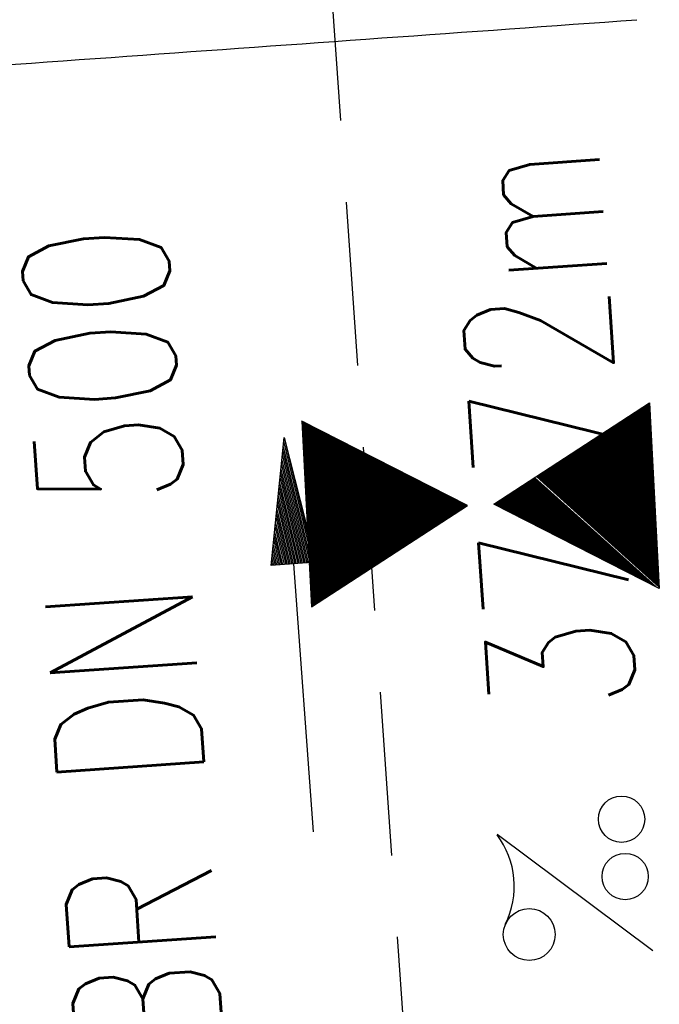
# Model space of a CAD drawing. Extents: x 0 to 1135, y 0 to 420.
# Tile 20 of 56: x 721 to 729, y 203 to 215. Entities that reach past the tile are written whole.
import ezdxf
from ezdxf.enums import TextEntityAlignment as Align

# ---------------------------------------------------------------- set-up
doc = ezdxf.new("R2010")
doc.units = 0
doc.header["$LTSCALE"] = 2
doc.header["$MEASUREMENT"] = 0
doc.linetypes.add('AUSGEZOGEN', pattern=[0])
doc.linetypes.add('GESTRICH-X2', pattern=[1.5, 1, -0.5])
doc.layers.get('0').update_dxf_attribs({"linetype": 'AUSGEZOGEN'})
for name, color, linetype in [('FBR', 8, 'CONTINUOUS'), ('GEF', 1, 'AUSGEZOGEN'), ('KANAL', 7, 'GESTRICH-X2'), ('PFEIL', 7, 'CONTINUOUS'), ('TEXTO', 4, 'CONTINUOUS'), ('TEXTU', 4, 'CONTINUOUS')]:
    doc.layers.add(name, color=color, linetype=linetype)
doc.styles.add('ROMANS', font='romans.shx', dxfattribs={"width": 0.8})

# ---------------------------------------------------------------- blocks, each defined once
blk = doc.blocks.new('PROM')
blk.add_line((1.566, 1.817), (0.019, 0.015))
for centre, radius in [((0.317, 1.51), 0.317), ((0.943, 0.291), 0.283), ((1.645, 0.287), 0.283)]:
    blk.add_circle(centre, radius)
blk.add_arc((0.992, 2.682), 1.033, 239.1414, 303.3549)
blk = doc.blocks.new('PFEIL2')
at = {"color": 0}
for p, q in [((0.881, -0.271), (0.879, 0.276)), ((0.879, 0.276), (2.429, 0.009)), ((0.911, 0.27), (0.879, 0.265)), ((0.965, 0.261), (0.879, 0.246)), ((1.019, 0.252), (0.879, 0.228)), ((1.073, 0.242), (0.879, 0.209)), ((1.127, 0.233), (0.879, 0.191)), ((1.181, 0.224), (0.879, 0.172)), ((1.235, 0.214), (0.879, 0.154)), ((1.289, 0.205), (0.879, 0.135)), ((1.343, 0.196), (0.879, 0.117)), ((1.397, 0.187), (0.879, 0.098)), ((1.451, 0.177), (0.879, 0.08)), ((1.505, 0.168), (0.879, 0.061)), ((1.559, 0.159), (0.88, 0.043)), ((1.613, 0.149), (0.88, 0.024)), ((1.668, 0.14), (0.88, 0.006)), ((1.722, 0.131), (0.88, -0.013)), ((1.776, 0.121), (0.88, -0.031)), ((0.88, 0.002), (-2.401, -0.012)), ((1.83, 0.112), (0.88, -0.05)), ((1.884, 0.103), (0.88, -0.068)), ((1.938, 0.094), (0.88, -0.087)), ((1.992, 0.084), (0.88, -0.105)), ((2.046, 0.075), (0.88, -0.124)), ((2.1, 0.066), (0.88, -0.142)), ((2.154, 0.056), (0.88, -0.161)), ((2.208, 0.047), (0.88, -0.179)), ((2.262, 0.038), (0.881, -0.198)), ((2.316, 0.029), (0.881, -0.216)), ((2.37, 0.019), (0.881, -0.235)), ((2.424, 0.01), (0.881, -0.253)), ((2.429, 0.009), (0.881, -0.271))]:
    blk.add_line(p, q, dxfattribs=at)
blk = doc.blocks.new('*X23')
at = {"color": 0}
for p, q in [((379.6364, 182.4066), (379.645, 182.4152)), ((379.6396, 182.401), (379.6538, 182.4152)), ((379.6428, 182.3954), (379.6627, 182.4152)), ((379.6461, 182.3898), (379.6715, 182.4152)), ((379.6493, 182.3842), (379.6803, 182.4152)), ((379.6526, 182.3786), (379.6892, 182.4152)), ((379.6558, 182.373), (379.698, 182.4152)), ((379.659, 182.3674), (379.7069, 182.4152)), ((379.6623, 182.3618), (379.7157, 182.4152)), ((379.6655, 182.3562), (379.7245, 182.4152)), ((379.6687, 182.3506), (379.7334, 182.4152)), ((379.672, 182.345), (379.7422, 182.4152)), ((379.6752, 182.3394), (379.751, 182.4152)), ((379.6784, 182.3338), (379.7599, 182.4152)), ((379.6817, 182.3282), (379.7687, 182.4152)), ((379.6849, 182.3226), (379.7776, 182.4152)), ((379.6881, 182.317), (379.7864, 182.4152)), ((379.6914, 182.3114), (379.7952, 182.4152)), ((379.6946, 182.3058), (379.8041, 182.4152)), ((379.6978, 182.3002), (379.8129, 182.4152)), ((379.7011, 182.2945), (379.8218, 182.4152)), ((379.7043, 182.2889), (379.8306, 182.4152)), ((379.7076, 182.2833), (379.8394, 182.4152)), ((379.7108, 182.2777), (379.8483, 182.4152)), ((379.714, 182.2721), (379.8571, 182.4152)), ((379.7173, 182.2665), (379.866, 182.4152)), ((379.7205, 182.2609), (379.8748, 182.4152)), ((379.7237, 182.2553), (379.8836, 182.4152)), ((379.727, 182.2497), (379.8925, 182.4152)), ((379.7302, 182.2441), (379.9013, 182.4152)), ((379.7334, 182.2385), (379.9101, 182.4152)), ((379.7367, 182.2329), (379.919, 182.4152)), ((379.7399, 182.2273), (379.9278, 182.4152)), ((379.7431, 182.2217), (379.9367, 182.4152)), ((379.7464, 182.2161), (379.9455, 182.4152)), ((379.7496, 182.2105), (379.9543, 182.4152)), ((379.7528, 182.2049), (379.9632, 182.4152)), ((379.7561, 182.1993), (379.972, 182.4152)), ((379.7593, 182.1937), (379.9809, 182.4152)), ((379.7626, 182.1881), (379.9897, 182.4152)), ((379.7658, 182.1825), (379.9985, 182.4152)), ((379.769, 182.1769), (380.0074, 182.4152)), ((379.7723, 182.1713), (380.0162, 182.4152)), ((379.7755, 182.1657), (380.0251, 182.4152)), ((379.7787, 182.1601), (380.0339, 182.4152)), ((379.782, 182.1545), (380.0427, 182.4152)), ((379.7852, 182.1489), (380.0516, 182.4152)), ((379.7884, 182.1433), (380.0604, 182.4152)), ((379.7917, 182.1376), (380.0692, 182.4152)), ((379.7949, 182.132), (380.0781, 182.4152)), ((379.7981, 182.1264), (380.0869, 182.4152)), ((379.8014, 182.1208), (380.0958, 182.4152)), ((379.8046, 182.1152), (380.1046, 182.4152)), ((379.8078, 182.1096), (380.1134, 182.4152)), ((379.8111, 182.104), (380.1223, 182.4152)), ((379.8143, 182.0984), (380.1311, 182.4152)), ((379.8176, 182.0928), (380.14, 182.4152)), ((379.8208, 182.0872), (380.1488, 182.4152)), ((379.824, 182.0816), (380.1576, 182.4152)), ((379.8273, 182.076), (380.1665, 182.4152)), ((379.8305, 182.0704), (380.1753, 182.4152)), ((379.8337, 182.0648), (380.1842, 182.4152)), ((379.837, 182.0592), (380.193, 182.4152)), ((379.8402, 182.0536), (380.2018, 182.4152)), ((379.8434, 182.048), (380.2107, 182.4152)), ((379.8467, 182.0424), (380.2195, 182.4152)), ((379.8499, 182.0368), (380.2283, 182.4152)), ((379.8531, 182.0312), (380.2372, 182.4152)), ((379.8564, 182.0256), (380.246, 182.4152)), ((379.8596, 182.02), (380.2549, 182.4152)), ((379.8628, 182.0144), (380.2637, 182.4152)), ((379.8661, 182.0088), (380.2725, 182.4152)), ((379.8693, 182.0032), (380.2814, 182.4152)), ((379.8726, 181.9976), (380.2902, 182.4152)), ((379.8758, 181.992), (380.2991, 182.4152)), ((379.879, 181.9864), (380.3079, 182.4152)), ((379.8823, 181.9807), (380.3167, 182.4152)), ((379.8855, 181.9751), (380.3256, 182.4152)), ((379.8887, 181.9695), (380.3344, 182.4152)), ((379.892, 181.9639), (380.3433, 182.4152)), ((379.8952, 181.9583), (380.3521, 182.4152)), ((379.8984, 181.9527), (380.3609, 182.4152)), ((379.9017, 181.9471), (380.3698, 182.4152)), ((379.9049, 181.9415), (380.3786, 182.4152)), ((379.9081, 181.9359), (380.3874, 182.4152)), ((379.9114, 181.9303), (380.3963, 182.4152)), ((379.9146, 181.9247), (380.4051, 182.4152)), ((379.9178, 181.9191), (380.414, 182.4152)), ((379.9211, 181.9135), (380.4228, 182.4152)), ((379.9243, 181.9079), (380.4316, 182.4152)), ((379.9276, 181.9023), (380.4405, 182.4152)), ((379.9308, 181.8967), (380.4493, 182.4152)), ((379.934, 181.8911), (380.4582, 182.4152)), ((379.9373, 181.8855), (380.467, 182.4152)), ((379.9405, 181.8799), (380.4758, 182.4152)), ((379.9437, 181.8743), (380.4847, 182.4152)), ((379.947, 181.8687), (380.4935, 182.4152)), ((379.9502, 181.8631), (380.5024, 182.4152)), ((379.9534, 181.8575), (380.5112, 182.4152)), ((379.9567, 181.8519), (380.52, 182.4152)), ((379.9599, 181.8463), (380.5289, 182.4152)), ((379.9631, 181.8407), (380.5377, 182.4152)), ((379.9664, 181.8351), (380.5465, 182.4152)), ((379.9696, 181.8294), (380.5554, 182.4152)), ((379.9728, 181.8238), (380.5642, 182.4152)), ((379.9761, 181.8182), (380.5731, 182.4152)), ((379.9793, 181.8126), (380.5819, 182.4152)), ((379.9825, 181.807), (380.5907, 182.4152)), ((379.9858, 181.8014), (380.5996, 182.4152)), ((379.989, 181.7958), (380.6084, 182.4152)), ((379.9923, 181.7902), (380.6173, 182.4152)), ((379.9955, 181.7846), (380.6261, 182.4152)), ((379.9987, 181.779), (380.6349, 182.4152)), ((380.002, 181.7734), (380.6438, 182.4152)), ((380.0052, 181.7678), (380.6526, 182.4152)), ((380.0084, 181.7622), (380.6614, 182.4152)), ((380.0117, 181.7566), (380.6703, 182.4152)), ((380.0149, 181.751), (380.6791, 182.4152)), ((380.0181, 181.7454), (380.688, 182.4152)), ((380.0214, 181.7398), (380.6968, 182.4152)), ((380.0246, 181.7342), (380.7056, 182.4152)), ((380.0278, 181.7286), (380.7145, 182.4152)), ((380.0311, 181.723), (380.7233, 182.4152)), ((380.0343, 181.7174), (380.7322, 182.4152)), ((380.0375, 181.7118), (380.741, 182.4152)), ((380.0408, 181.7062), (380.7498, 182.4152)), ((380.044, 181.7006), (380.7587, 182.4152)), ((380.0473, 181.695), (380.7675, 182.4152)), ((380.0505, 181.6894), (380.7764, 182.4152)), ((380.0537, 181.6838), (380.7852, 182.4152)), ((380.057, 181.6782), (380.794, 182.4152)), ((380.0602, 181.6725), (380.8029, 182.4152)), ((380.0634, 181.6669), (380.8117, 182.4152)), ((380.0667, 181.6613), (380.8205, 182.4152)), ((380.0699, 181.6557), (380.8294, 182.4152)), ((380.0731, 181.6501), (380.8382, 182.4152)), ((380.0764, 181.6445), (380.8471, 182.4152)), ((380.0796, 181.6389), (380.8559, 182.4152)), ((380.0828, 181.6333), (380.8647, 182.4152)), ((380.0861, 181.6277), (380.8736, 182.4152)), ((380.0893, 181.6221), (380.8824, 182.4152)), ((380.0925, 181.6165), (380.8913, 182.4152)), ((380.0958, 181.6109), (380.9001, 182.4152)), ((380.099, 181.6053), (380.9089, 182.4152)), ((380.1023, 181.5997), (380.9178, 182.4152)), ((380.1055, 181.5941), (380.9266, 182.4152)), ((380.1087, 181.5885), (380.9355, 182.4152)), ((380.112, 181.5829), (380.9443, 182.4152)), ((380.1152, 181.5773), (380.9531, 182.4152)), ((380.1184, 181.5717), (380.962, 182.4152)), ((380.1217, 181.5661), (380.9708, 182.4152)), ((380.1249, 181.5605), (380.9796, 182.4152)), ((380.1281, 181.5549), (380.9885, 182.4152)), ((380.1314, 181.5493), (380.9973, 182.4152)), ((380.1346, 181.5437), (381.0062, 182.4152)), ((380.1378, 181.5381), (381.015, 182.4152)), ((380.1411, 181.5325), (381.0238, 182.4152)), ((380.1443, 181.5269), (381.0327, 182.4152)), ((380.1475, 181.5213), (381.0415, 182.4152)), ((380.1508, 181.5156), (381.0504, 182.4152)), ((380.154, 181.51), (381.0592, 182.4152)), ((380.1573, 181.5044), (381.068, 182.4152)), ((380.1605, 181.4988), (381.0769, 182.4152)), ((380.1637, 181.4932), (381.0857, 182.4152)), ((380.167, 181.4876), (381.0946, 182.4152)), ((380.1702, 181.482), (381.1034, 182.4152)), ((380.1734, 181.4764), (381.1122, 182.4152)), ((380.1767, 181.4708), (381.1211, 182.4152)), ((380.1799, 181.4652), (381.1299, 182.4152)), ((380.1831, 181.4596), (381.1387, 182.4152)), ((380.1864, 181.454), (381.1476, 182.4152)), ((380.1896, 181.4484), (381.1564, 182.4152)), ((380.1928, 181.4428), (381.1653, 182.4152)), ((380.1961, 181.4372), (381.1741, 182.4152)), ((380.1993, 181.4316), (381.1829, 182.4152)), ((380.2025, 181.426), (381.1918, 182.4152)), ((380.2058, 181.4204), (381.2006, 182.4152)), ((380.209, 181.4148), (381.2095, 182.4152)), ((380.2123, 181.4092), (381.2183, 182.4152)), ((380.2155, 181.4036), (381.2271, 182.4152)), ((380.2187, 181.398), (381.236, 182.4152)), ((380.222, 181.3924), (381.2448, 182.4152)), ((380.2252, 181.3868), (381.2537, 182.4152)), ((380.2284, 181.3812), (381.2625, 182.4152)), ((380.2317, 181.3756), (381.2713, 182.4152)), ((380.2349, 181.37), (381.2802, 182.4152)), ((380.2381, 181.3644), (381.289, 182.4152)), ((380.2414, 181.3587), (381.2978, 182.4152)), ((380.2446, 181.3531), (381.3067, 182.4152)), ((380.2478, 181.3475), (381.3155, 182.4152)), ((380.2511, 181.3419), (381.3244, 182.4152)), ((380.2543, 181.3363), (381.3332, 182.4152)), ((380.2575, 181.3307), (381.342, 182.4152)), ((380.2608, 181.3251), (381.3509, 182.4152)), ((380.2705, 181.3083), (381.3444, 182.3823)), ((380.2737, 181.3027), (381.3324, 182.3613)), ((380.277, 181.2971), (381.3203, 182.3404)), ((380.2802, 181.2915), (381.3082, 182.3195)), ((380.2834, 181.2859), (381.2961, 182.2986)), ((380.2867, 181.2803), (381.2841, 182.2777)), ((380.2899, 181.2747), (381.272, 182.2568)), ((380.2931, 181.2691), (381.2599, 182.2359)), ((380.2964, 181.2635), (381.2478, 182.215)), ((380.2996, 181.2579), (381.2358, 182.194)), ((380.3028, 181.2523), (381.2237, 182.1731)), ((380.3061, 181.2467), (381.2116, 182.1522)), ((380.3093, 181.2411), (381.1995, 182.1313)), ((380.3125, 181.2355), (381.1875, 182.1104)), ((380.3158, 181.2299), (381.1754, 182.0895)), ((380.319, 181.2243), (381.1633, 182.0686)), ((380.3222, 181.2187), (381.1512, 182.0477)), ((380.3255, 181.2131), (381.1392, 182.0267)), ((380.3287, 181.2075), (381.1271, 182.0058)), ((380.332, 181.2018), (381.115, 181.9849)), ((380.3352, 181.1962), (381.1029, 181.964)), ((380.3384, 181.1906), (381.0909, 181.9431)), ((380.3417, 181.185), (381.0788, 181.9222)), ((380.3449, 181.1794), (381.0667, 181.9013)), ((380.3481, 181.1738), (381.0547, 181.8803)), ((380.3514, 181.1682), (381.0426, 181.8594)), ((380.3546, 181.1626), (381.0305, 181.8385)), ((380.3578, 181.157), (381.0184, 181.8176)), ((380.3611, 181.1514), (381.0064, 181.7967)), ((380.3643, 181.1458), (380.9943, 181.7758)), ((380.3675, 181.1402), (380.9822, 181.7549)), ((380.3708, 181.1346), (380.9701, 181.734)), ((380.374, 181.129), (380.9581, 181.713)), ((380.3772, 181.1234), (380.946, 181.6921)), ((380.3805, 181.1178), (380.9339, 181.6712)), ((380.3837, 181.1122), (380.9218, 181.6503)), ((380.387, 181.1066), (380.9098, 181.6294)), ((380.3902, 181.101), (380.8977, 181.6085)), ((380.3934, 181.0954), (380.8856, 181.5876)), ((380.3967, 181.0898), (380.8735, 181.5667)), ((380.3999, 181.0842), (380.8615, 181.5457)), ((380.4031, 181.0786), (380.8494, 181.5248)), ((380.4064, 181.073), (380.8373, 181.5039)), ((380.4096, 181.0674), (380.8252, 181.483)), ((380.4128, 181.0618), (380.8132, 181.4621)), ((380.4161, 181.0562), (380.8011, 181.4412)), ((380.4193, 181.0505), (380.789, 181.4203)), ((380.4225, 181.0449), (380.7769, 181.3994)), ((380.4258, 181.0393), (380.7649, 181.3784)), ((380.429, 181.0337), (380.7528, 181.3575)), ((380.4322, 181.0281), (380.7407, 181.3366)), ((380.4355, 181.0225), (380.7287, 181.3157)), ((380.4387, 181.0169), (380.7166, 181.2948)), ((380.442, 181.0113), (380.7045, 181.2739)), ((380.4452, 181.0057), (380.6924, 181.253)), ((380.4484, 181.0001), (380.6804, 181.232)), ((380.4517, 180.9945), (380.6683, 181.2111)), ((380.4549, 180.9889), (380.6562, 181.1902)), ((380.4581, 180.9833), (380.6441, 181.1693)), ((380.4614, 180.9777), (380.6321, 181.1484)), ((380.4646, 180.9721), (380.62, 181.1275)), ((380.4678, 180.9665), (380.6079, 181.1066)), ((380.4711, 180.9609), (380.5958, 181.0857)), ((380.4743, 180.9553), (380.5838, 181.0647)), ((380.4775, 180.9497), (380.5717, 181.0438)), ((380.4808, 180.9441), (380.5596, 181.0229)), ((380.484, 180.9385), (380.5475, 181.002)), ((380.4872, 180.9329), (380.5355, 180.9811)), ((380.4905, 180.9273), (380.5234, 180.9602)), ((380.4937, 180.9217), (380.5113, 180.9393)), ((380.2928, 180.3142), (380.5523, 180.5736)), ((380.3049, 180.3351), (380.549, 180.5792)), ((380.317, 180.356), (380.5458, 180.5848)), ((380.329, 180.3769), (380.5426, 180.5904)), ((380.3411, 180.3978), (380.5393, 180.596)), ((380.3532, 180.4187), (380.5361, 180.6016)), ((380.3653, 180.4397), (380.5329, 180.6072)), ((380.3773, 180.4606), (380.5296, 180.6129)), ((380.3894, 180.4815), (380.5264, 180.6185)), ((380.4015, 180.5024), (380.5231, 180.6241)), ((380.4136, 180.5233), (380.5199, 180.6297)), ((380.4256, 180.5442), (380.5167, 180.6353)), ((380.4377, 180.5651), (380.5134, 180.6409)), ((380.4498, 180.5861), (380.5102, 180.6465)), ((380.4619, 180.607), (380.507, 180.6521)), ((380.4739, 180.6279), (380.5037, 180.6577)), ((380.486, 180.6488), (380.5005, 180.6633)), ((380.0996, 179.9796), (380.604, 180.484)), ((380.1117, 180.0005), (380.6008, 180.4896)), ((380.1238, 180.0214), (380.5976, 180.4952)), ((380.1359, 180.0423), (380.5943, 180.5008)), ((380.1479, 180.0632), (380.5911, 180.5064)), ((380.16, 180.0841), (380.5879, 180.512)), ((380.1721, 180.1051), (380.5846, 180.5176)), ((380.1842, 180.126), (380.5814, 180.5232)), ((380.1962, 180.1469), (380.5781, 180.5288)), ((380.2083, 180.1678), (380.5749, 180.5344)), ((380.2204, 180.1887), (380.5717, 180.54)), ((380.2325, 180.2096), (380.5684, 180.5456)), ((380.2445, 180.2305), (380.5652, 180.5512)), ((380.2566, 180.2514), (380.562, 180.5568)), ((380.2687, 180.2724), (380.5587, 180.5624)), ((380.2807, 180.2933), (380.5555, 180.568)), ((379.8944, 179.6241), (380.659, 180.3887)), ((379.9065, 179.645), (380.6558, 180.3943)), ((379.9185, 179.6659), (380.6526, 180.3999)), ((379.9306, 179.6868), (380.6493, 180.4055)), ((379.9427, 179.7077), (380.6461, 180.4111)), ((379.9547, 179.7286), (380.6429, 180.4167)), ((379.9668, 179.7495), (380.6396, 180.4223)), ((379.9789, 179.7704), (380.6364, 180.4279)), ((379.991, 179.7914), (380.6331, 180.4335)), ((380.003, 179.8123), (380.6299, 180.4391)), ((380.0151, 179.8332), (380.6267, 180.4447)), ((380.0272, 179.8541), (380.6234, 180.4503)), ((380.0393, 179.875), (380.6202, 180.456)), ((380.0513, 179.8959), (380.617, 180.4616)), ((380.0634, 179.9168), (380.6137, 180.4672)), ((380.0755, 179.9378), (380.6105, 180.4728)), ((380.0876, 179.9587), (380.6073, 180.4784)), ((379.7012, 179.2895), (380.7108, 180.2991)), ((379.7133, 179.3104), (380.7076, 180.3047)), ((379.7253, 179.3313), (380.7043, 180.3103)), ((379.7374, 179.3522), (380.7011, 180.3159)), ((379.7495, 179.3731), (380.6978, 180.3215)), ((379.7616, 179.394), (380.6946, 180.3271)), ((379.7736, 179.4149), (380.6914, 180.3327)), ((379.7857, 179.4358), (380.6881, 180.3383)), ((379.7978, 179.4568), (380.6849, 180.3439)), ((379.8099, 179.4777), (380.6817, 180.3495)), ((379.8219, 179.4986), (380.6784, 180.3551)), ((379.834, 179.5195), (380.6752, 180.3607)), ((379.8461, 179.5404), (380.672, 180.3663)), ((379.8582, 179.5613), (380.6687, 180.3719)), ((379.8702, 179.5822), (380.6655, 180.3775)), ((379.8823, 179.6031), (380.6623, 180.3831)), ((379.6287, 179.164), (380.7302, 180.2654)), ((379.6408, 179.1849), (380.727, 180.271)), ((379.6422, 179.1686), (380.7334, 180.2598)), ((379.651, 179.1686), (380.7367, 180.2542)), ((379.6529, 179.2058), (380.7237, 180.2766)), ((379.6599, 179.1686), (380.7399, 180.2486)), ((379.665, 179.2267), (380.7205, 180.2822)), ((379.6687, 179.1686), (380.7431, 180.243)), ((379.677, 179.2476), (380.7173, 180.2878)), ((379.6776, 179.1686), (380.7464, 180.2374)), ((379.6864, 179.1686), (380.7496, 180.2318)), ((379.6891, 179.2685), (380.714, 180.2934)), ((379.6952, 179.1686), (380.7528, 180.2262)), ((379.7041, 179.1686), (380.7561, 180.2206)), ((379.7129, 179.1686), (380.7593, 180.215)), ((379.7218, 179.1686), (380.7626, 180.2094)), ((379.7306, 179.1686), (380.7658, 180.2038)), ((379.7394, 179.1686), (380.769, 180.1982)), ((379.7483, 179.1686), (380.7723, 180.1926)), ((379.7571, 179.1686), (380.7755, 180.187)), ((379.7659, 179.1686), (380.7787, 180.1814)), ((379.7748, 179.1686), (380.782, 180.1758)), ((379.7836, 179.1686), (380.7852, 180.1702)), ((379.7925, 179.1686), (380.7884, 180.1646)), ((379.8013, 179.1686), (380.7917, 180.159)), ((379.8101, 179.1686), (380.7949, 180.1534)), ((379.819, 179.1686), (380.7981, 180.1478)), ((379.8278, 179.1686), (380.8014, 180.1422)), ((379.8367, 179.1686), (380.8046, 180.1365)), ((379.8455, 179.1686), (380.8078, 180.1309)), ((379.8543, 179.1686), (380.8111, 180.1253)), ((379.8632, 179.1686), (380.8143, 180.1197)), ((379.872, 179.1686), (380.8176, 180.1141)), ((379.8808, 179.1686), (380.8208, 180.1085)), ((379.8897, 179.1686), (380.824, 180.1029)), ((379.8985, 179.1686), (380.8273, 180.0973)), ((379.9074, 179.1686), (380.8305, 180.0917)), ((379.9162, 179.1686), (380.8337, 180.0861)), ((379.925, 179.1686), (380.837, 180.0805)), ((379.9339, 179.1686), (380.8402, 180.0749)), ((379.9427, 179.1686), (380.8434, 180.0693)), ((379.9516, 179.1686), (380.8467, 180.0637)), ((379.9604, 179.1686), (380.8499, 180.0581)), ((379.9692, 179.1686), (380.8531, 180.0525)), ((379.9781, 179.1686), (380.8564, 180.0469)), ((379.9869, 179.1686), (380.8596, 180.0413)), ((379.9958, 179.1686), (380.8628, 180.0357)), ((380.0046, 179.1686), (380.8661, 180.0301)), ((380.0134, 179.1686), (380.8693, 180.0245)), ((380.0223, 179.1686), (380.8726, 180.0189)), ((380.0311, 179.1686), (380.8758, 180.0133)), ((380.0399, 179.1686), (380.879, 180.0077)), ((380.0488, 179.1686), (380.8823, 180.0021)), ((380.0576, 179.1686), (380.8855, 179.9965)), ((380.0665, 179.1686), (380.8887, 179.9909)), ((380.0753, 179.1686), (380.892, 179.9852)), ((380.0841, 179.1686), (380.8952, 179.9796)), ((380.093, 179.1686), (380.8984, 179.974)), ((380.1018, 179.1686), (380.9017, 179.9684)), ((380.1107, 179.1686), (380.9049, 179.9628)), ((380.1195, 179.1686), (380.9081, 179.9572)), ((380.1283, 179.1686), (380.9114, 179.9516)), ((380.1372, 179.1686), (380.9146, 179.946)), ((380.146, 179.1686), (380.9178, 179.9404)), ((380.1549, 179.1686), (380.9211, 179.9348)), ((380.1637, 179.1686), (380.9243, 179.9292)), ((380.1725, 179.1686), (380.9276, 179.9236)), ((380.1814, 179.1686), (380.9308, 179.918)), ((380.1902, 179.1686), (380.934, 179.9124)), ((380.199, 179.1686), (380.9373, 179.9068)), ((380.2079, 179.1686), (380.9405, 179.9012)), ((380.2167, 179.1686), (380.9437, 179.8956)), ((380.2256, 179.1686), (380.947, 179.89)), ((380.2344, 179.1686), (380.9502, 179.8844)), ((380.2432, 179.1686), (380.9534, 179.8788)), ((380.2521, 179.1686), (380.9567, 179.8732)), ((380.2609, 179.1686), (380.9599, 179.8676)), ((380.2698, 179.1686), (380.9631, 179.862)), ((380.2786, 179.1686), (380.9664, 179.8564)), ((380.2874, 179.1686), (380.9696, 179.8508)), ((380.2963, 179.1686), (380.9728, 179.8452)), ((380.3051, 179.1686), (380.9761, 179.8396)), ((380.314, 179.1686), (380.9793, 179.834)), ((380.3228, 179.1686), (380.9826, 179.8283)), ((380.3316, 179.1686), (380.9858, 179.8227)), ((380.3405, 179.1686), (380.989, 179.8171)), ((380.3493, 179.1686), (380.9923, 179.8115)), ((380.3581, 179.1686), (380.9955, 179.8059)), ((380.367, 179.1686), (380.9987, 179.8003)), ((380.3758, 179.1686), (381.002, 179.7947)), ((380.3847, 179.1686), (381.0052, 179.7891)), ((380.3935, 179.1686), (381.0084, 179.7835)), ((380.4023, 179.1686), (381.0117, 179.7779)), ((380.4112, 179.1686), (381.0149, 179.7723)), ((380.42, 179.1686), (381.0181, 179.7667)), ((380.4289, 179.1686), (381.0214, 179.7611)), ((380.4377, 179.1686), (381.0246, 179.7555)), ((380.4465, 179.1686), (381.0278, 179.7499)), ((380.4554, 179.1686), (381.0311, 179.7443)), ((380.4642, 179.1686), (381.0343, 179.7387)), ((380.4731, 179.1686), (381.0375, 179.7331)), ((380.4819, 179.1686), (381.0408, 179.7275)), ((380.4907, 179.1686), (381.044, 179.7219)), ((380.4996, 179.1686), (381.0473, 179.7163)), ((380.5084, 179.1686), (381.0505, 179.7107)), ((380.5172, 179.1686), (381.0537, 179.7051)), ((380.5261, 179.1686), (381.057, 179.6995)), ((380.5349, 179.1686), (381.0602, 179.6939)), ((380.5438, 179.1686), (381.0634, 179.6883)), ((380.5526, 179.1686), (381.0667, 179.6827)), ((380.5614, 179.1686), (381.0699, 179.6771)), ((380.5703, 179.1686), (381.0731, 179.6714)), ((380.5791, 179.1686), (381.0764, 179.6658)), ((380.588, 179.1686), (381.0796, 179.6602)), ((380.5968, 179.1686), (381.0828, 179.6546)), ((380.6056, 179.1686), (381.0861, 179.649)), ((380.6145, 179.1686), (381.0893, 179.6434)), ((380.6233, 179.1686), (381.0925, 179.6378)), ((380.6322, 179.1686), (381.0958, 179.6322)), ((380.641, 179.1686), (381.099, 179.6266)), ((380.6498, 179.1686), (381.1023, 179.621)), ((380.6587, 179.1686), (381.1055, 179.6154)), ((380.6675, 179.1686), (381.1087, 179.6098)), ((380.6763, 179.1686), (381.112, 179.6042)), ((380.6852, 179.1686), (381.1152, 179.5986)), ((380.694, 179.1686), (381.1184, 179.593)), ((380.7029, 179.1686), (381.1217, 179.5874)), ((380.7117, 179.1686), (381.1249, 179.5818)), ((380.7205, 179.1686), (381.1281, 179.5762)), ((380.7294, 179.1686), (381.1314, 179.5706)), ((380.7382, 179.1686), (381.1346, 179.565)), ((380.7471, 179.1686), (381.1378, 179.5594)), ((380.7559, 179.1686), (381.1411, 179.5538)), ((380.7647, 179.1686), (381.1443, 179.5482)), ((380.7736, 179.1686), (381.1475, 179.5426)), ((380.7824, 179.1686), (381.1508, 179.537)), ((380.7912, 179.1686), (381.154, 179.5314)), ((380.8001, 179.1686), (381.1573, 179.5258)), ((380.8089, 179.1686), (381.1605, 179.5202)), ((380.8178, 179.1686), (381.1637, 179.5145)), ((380.8266, 179.1686), (381.167, 179.5089)), ((380.8354, 179.1686), (381.1702, 179.5033)), ((380.8443, 179.1686), (381.1734, 179.4977)), ((380.8531, 179.1686), (381.1767, 179.4921)), ((380.862, 179.1686), (381.1799, 179.4865)), ((380.8708, 179.1686), (381.1831, 179.4809)), ((380.8796, 179.1686), (381.1864, 179.4753)), ((380.8885, 179.1686), (381.1896, 179.4697)), ((380.8973, 179.1686), (381.1928, 179.4641)), ((380.9062, 179.1686), (381.1961, 179.4585)), ((380.915, 179.1686), (381.1993, 179.4529)), ((380.9238, 179.1686), (381.2025, 179.4473)), ((380.9327, 179.1686), (381.2058, 179.4417)), ((380.9415, 179.1686), (381.209, 179.4361)), ((380.9503, 179.1686), (381.2123, 179.4305)), ((380.9592, 179.1686), (381.2155, 179.4249)), ((380.968, 179.1686), (381.2187, 179.4193)), ((380.9769, 179.1686), (381.222, 179.4137)), ((380.9857, 179.1686), (381.2252, 179.4081)), ((380.9945, 179.1686), (381.2284, 179.4025)), ((381.0034, 179.1686), (381.2317, 179.3969)), ((381.0122, 179.1686), (381.2349, 179.3913)), ((381.0211, 179.1686), (381.2381, 179.3857)), ((381.0299, 179.1686), (381.2414, 179.3801)), ((381.0387, 179.1686), (381.2446, 179.3745)), ((381.0476, 179.1686), (381.2478, 179.3689)), ((381.0564, 179.1686), (381.2511, 179.3633)), ((381.0653, 179.1686), (381.2543, 179.3576)), ((381.0741, 179.1686), (381.2575, 179.352)), ((381.0829, 179.1686), (381.2608, 179.3464)), ((381.0918, 179.1686), (381.264, 179.3408)), ((381.1006, 179.1686), (381.2673, 179.3352)), ((381.1094, 179.1686), (381.2705, 179.3296)), ((381.1183, 179.1686), (381.2737, 179.324)), ((381.1271, 179.1686), (381.277, 179.3184)), ((381.136, 179.1686), (381.2802, 179.3128)), ((381.1448, 179.1686), (381.2834, 179.3072)), ((381.1536, 179.1686), (381.2867, 179.3016)), ((381.1625, 179.1686), (381.2899, 179.296)), ((381.1713, 179.1686), (381.2931, 179.2904)), ((381.1802, 179.1686), (381.2964, 179.2848)), ((381.189, 179.1686), (381.2996, 179.2792)), ((381.1978, 179.1686), (381.3028, 179.2736)), ((381.2067, 179.1686), (381.3061, 179.268)), ((381.2155, 179.1686), (381.3093, 179.2624)), ((381.2244, 179.1686), (381.3125, 179.2568)), ((381.2332, 179.1686), (381.3158, 179.2512)), ((381.242, 179.1686), (381.319, 179.2456)), ((381.2509, 179.1686), (381.3223, 179.24)), ((381.2597, 179.1686), (381.3255, 179.2344)), ((381.2685, 179.1686), (381.3287, 179.2288)), ((381.2774, 179.1686), (381.332, 179.2232)), ((381.2862, 179.1686), (381.3352, 179.2176)), ((381.2951, 179.1686), (381.3384, 179.212)), ((381.3039, 179.1686), (381.3417, 179.2063)), ((381.3127, 179.1686), (381.3449, 179.2007)), ((381.3216, 179.1686), (381.3481, 179.1951)), ((381.3304, 179.1686), (381.3514, 179.1895)), ((381.3393, 179.1686), (381.3546, 179.1839)), ((381.3481, 179.1686), (381.3578, 179.1783))]:
    blk.add_line(p, q, dxfattribs=at)
blk = doc.blocks.new('TIEFP')
at = {"color": 0}
for points in [[(0.005, 0.151), (-1.131, 2.118), (1.141, 2.118)], [(0.005, -0.172), (-1.131, -2.139), (1.141, -2.139)]]:
    blk.add_lwpolyline(points, close=True, dxfattribs=at)
at = {"color": 0, "xscale": 1.311372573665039, "yscale": 1.311372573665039, "zscale": 1.311372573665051}
blk.add_blockref('*X23', (-498.969, -237.096), dxfattribs=at)

msp = doc.modelspace()

# ---------------------------------------------------------------- linework, layer by layer
at = {"layer": 'FBR'}
msp.add_arc((-23466.497, 338795.888), 339444.711, 274.08531396, 274.08742384, dxfattribs=at)
at = {"layer": 'KANAL'}
msp.add_line((726.036, 198.374), (723.524, 234.521), dxfattribs=at)

# ---------------------------------------------------------------- block references
at = {"layer": 'GEF', "rotation": 272.9950840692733}
msp.add_blockref('TIEFP', (726.716, 208.649), dxfattribs=at)
at = {"layer": 'PFEIL', "rotation": 93.9548041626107}
msp.add_blockref('PFEIL2', (724.481, 207.043), dxfattribs=at)
at = {"layer": 'TEXTU', "rotation": 93.9548041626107}
msp.add_blockref('PROM', (728.829, 203.18), dxfattribs=at)

# ---------------------------------------------------------------- texts
at = {"layer": 'TEXTO', "style": 'ROMANS', "width": 0.75}
msp.add_text('BR DN 500', height=1.8, rotation=93.9548, dxfattribs=at).set_placement((723.216, 207.03), align=Align.CENTER)
at = {"layer": 'TEXTU', "style": 'ROMANS', "width": 0.75}
msp.add_text('37.72m', height=1.8, rotation=93.9548, dxfattribs=at).set_placement((728.624, 206.166))

doc.saveas('drawing.dxf')
